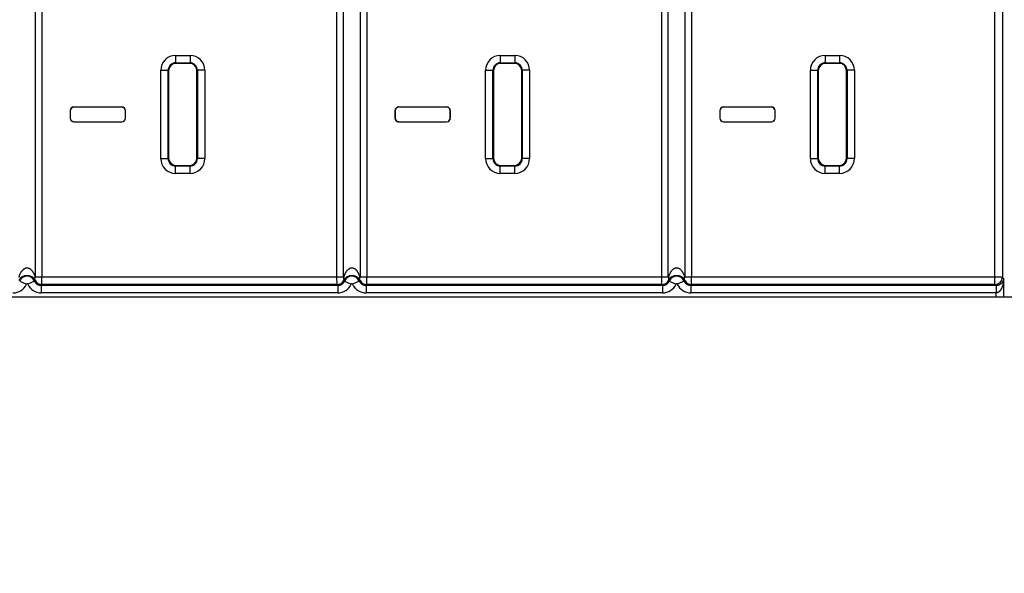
# Model space of a CAD drawing. Header units: inches. Extents: x 0 to 34, y 0 to 22.
# Tile 23 of 60: x 18.4 to 19.8, y 7.8 to 8.5. Entities that reach past the tile are written whole.
import ezdxf

# ---------------------------------------------------------------- set-up
doc = ezdxf.new("R2010")
doc.units = ezdxf.units.IN
doc.header["$LTSCALE"] = 1.87
doc.header["$MEASUREMENT"] = 0
doc.layers.get('0').update_dxf_attribs({"linetype": 'CONTINUOUS'})
doc.layers.add('DIMENSIONS', color=7, linetype='CONTINUOUS')
doc.styles.get("Standard").update_dxf_attribs({"font": 'txt', "width": 0.8})
doc.dimstyles.new('DIMSTYLE_2', dxfattribs={"dimtxt": 0.125, "dimasz": 0.18, "dimexe": 0.18, "dimexo": 0.0625, "dimgap": 0.09, "dimtad": 0, "dimtih": 1, "dimtoh": 1, "dimdec": 3, "dimzin": 4, "dimdsep": 46, "dimtxsty": 'STANDARD', "dimblk": '_FILLED', "dimblk1": '_FILLED', "dimblk2": '_FILLED', "dimcen": 0.09, "dimadec": 0, "dimazin": 0, "dimtp": 0.01, "dimtm": 0.01, "dimtfac": 1, "dimtdec": 3, "dimtofl": 0, "dimtmove": 0, "dimatfit": 3, "dimldrblk": '_FILLED', "dimfxl": 1, "dimtolj": 1, "dimtzin": 4, "dimarcsym": 0})

# ---------------------------------------------------------------- blocks, each defined once
blk = doc.blocks.new('*D13')
at = {"layer": 'DIMENSIONS', "color": 2, "linetype": 'CONTINUOUS'}
blk.add_line((24.0433, 8.3477), (24.0433, 6.8577), dxfattribs=at)
at = {"layer": 'DIMENSIONS', "color": 2, "linetype": 'CONTINUOUS', "insert": (23.9808, 6.7952), "char_height": 0.125, "width": 1.425, "attachment_point": 3, "rotation": 90, "line_spacing_factor": 0.9}
blk.add_mtext('17.307{\\Ftxt.shx;\\W1.000000;\\H0.125000; }[439.6]', dxfattribs=at)
blk = doc.blocks.new('_FILLED')
at = {"color": 0, "linetype": 'BYBLOCK'}
blk.add_solid([(0, 0), (-1, 0.1736), (-1, -0.1736)], dxfattribs=at)

msp = doc.modelspace()

# ---------------------------------------------------------------- linework, layer by layer
at = {"color": 7, "linetype": 'CONTINUOUS'}
for p, q in [((18.4475, 8.9254), (18.4475, 8.1767)), ((18.4565, 8.9253), (18.4565, 8.1768)), ((18.8562, 8.1768), (18.8562, 8.9253)), ((18.8651, 8.1764), (18.8651, 8.9257)), ((18.8875, 8.9254), (18.8875, 8.1767)), ((18.8965, 8.9253), (18.8965, 8.1768)), ((19.2962, 8.1768), (19.2962, 8.9253)), ((19.3051, 8.1764), (19.3051, 8.9257)), ((19.3275, 8.9254), (19.3275, 8.1767)), ((19.3365, 8.9253), (19.3365, 8.1768)), ((19.7476, 8.1668), (19.7476, 8.9353)), ((19.7576, 8.9253), (19.7576, 8.1768)), ((18.6375, 8.477), (18.6572, 8.477)), ((18.6375, 8.477), (18.6375, 8.467)), ((18.6572, 8.477), (18.6572, 8.467)), ((19.0775, 8.477), (19.0972, 8.477)), ((19.0775, 8.477), (19.0775, 8.467)), ((19.0972, 8.477), (19.0972, 8.467)), ((19.5175, 8.477), (19.5372, 8.477)), ((19.5175, 8.477), (19.5175, 8.467)), ((19.5372, 8.477), (19.5372, 8.467)), ((18.6175, 8.457), (18.6275, 8.457)), ((18.6175, 8.3373), (18.6175, 8.457)), ((18.6275, 8.457), (18.6282, 8.4563)), ((18.6275, 8.3373), (18.6275, 8.457)), ((18.6375, 8.467), (18.6572, 8.467)), ((18.6375, 8.467), (18.6382, 8.4663)), ((18.6565, 8.4663), (18.6382, 8.4663)), ((18.6572, 8.467), (18.6565, 8.4663)), ((18.6672, 8.457), (18.6665, 8.4563)), ((18.6772, 8.457), (18.6672, 8.457)), ((18.6672, 8.457), (18.6672, 8.3373)), ((18.6772, 8.457), (18.6772, 8.3373)), ((19.0575, 8.457), (19.0675, 8.457)), ((19.0575, 8.3373), (19.0575, 8.457)), ((19.0675, 8.457), (19.0682, 8.4563)), ((19.0675, 8.3373), (19.0675, 8.457)), ((19.0775, 8.467), (19.0972, 8.467)), ((19.0775, 8.467), (19.0782, 8.4663)), ((19.0965, 8.4663), (19.0782, 8.4663)), ((19.0972, 8.467), (19.0965, 8.4663)), ((19.1072, 8.457), (19.1065, 8.4563)), ((19.1172, 8.457), (19.1072, 8.457)), ((19.1072, 8.457), (19.1072, 8.3373)), ((19.1172, 8.457), (19.1172, 8.3373)), ((19.4975, 8.457), (19.5075, 8.457)), ((19.4975, 8.3373), (19.4975, 8.457)), ((19.5075, 8.457), (19.5082, 8.4563)), ((19.5075, 8.3373), (19.5075, 8.457)), ((19.5175, 8.467), (19.5372, 8.467)), ((19.5175, 8.467), (19.5182, 8.4663)), ((19.5365, 8.4663), (19.5182, 8.4663)), ((19.5372, 8.467), (19.5365, 8.4663)), ((19.5472, 8.457), (19.5465, 8.4563)), ((19.5572, 8.457), (19.5472, 8.457)), ((19.5472, 8.457), (19.5472, 8.3373)), ((19.5572, 8.457), (19.5572, 8.3373)), ((18.6282, 8.4563), (18.6282, 8.338)), ((18.6665, 8.338), (18.6665, 8.4563)), ((19.0682, 8.4563), (19.0682, 8.338)), ((19.1065, 8.338), (19.1065, 8.4563)), ((19.5082, 8.4563), (19.5082, 8.338)), ((19.5465, 8.338), (19.5465, 8.4563)), ((18.5648, 8.4072), (18.4998, 8.4072)), ((18.5, 8.407), (18.4998, 8.4072)), ((18.5647, 8.407), (18.5, 8.407)), ((18.5647, 8.407), (18.5648, 8.4072)), ((19.0048, 8.4072), (18.9398, 8.4072)), ((18.94, 8.407), (18.9398, 8.4072)), ((19.0047, 8.407), (18.94, 8.407)), ((19.0047, 8.407), (19.0048, 8.4072)), ((19.4448, 8.4072), (19.3798, 8.4072)), ((19.38, 8.407), (19.3798, 8.4072)), ((19.4447, 8.407), (19.38, 8.407)), ((19.4447, 8.407), (19.4448, 8.4072)), ((18.495, 8.402), (18.4948, 8.4022)), ((18.4948, 8.4022), (18.4948, 8.3922)), ((18.495, 8.3923), (18.4948, 8.3922)), ((18.495, 8.402), (18.495, 8.3923)), ((18.5697, 8.402), (18.5698, 8.4022)), ((18.5697, 8.3923), (18.5697, 8.402)), ((18.5697, 8.3923), (18.5698, 8.3922)), ((18.5698, 8.3922), (18.5698, 8.4022)), ((18.935, 8.402), (18.9348, 8.4022)), ((18.9348, 8.4022), (18.9348, 8.3922)), ((18.935, 8.3923), (18.9348, 8.3922)), ((18.935, 8.402), (18.935, 8.3923)), ((19.0097, 8.402), (19.0098, 8.4022)), ((19.0097, 8.3923), (19.0097, 8.402)), ((19.0097, 8.3923), (19.0098, 8.3922)), ((19.0098, 8.3922), (19.0098, 8.4022)), ((19.375, 8.402), (19.3748, 8.4022)), ((19.3748, 8.4022), (19.3748, 8.3922)), ((19.375, 8.3923), (19.3748, 8.3922)), ((19.375, 8.402), (19.375, 8.3923)), ((19.4497, 8.402), (19.4498, 8.4022)), ((19.4497, 8.3923), (19.4497, 8.402)), ((19.4497, 8.3923), (19.4498, 8.3922)), ((19.4498, 8.3922), (19.4498, 8.4022)), ((18.5, 8.3873), (18.4998, 8.3872)), ((18.4998, 8.3872), (18.5648, 8.3872)), ((18.5, 8.3873), (18.5647, 8.3873)), ((18.5647, 8.3873), (18.5648, 8.3872)), ((18.94, 8.3873), (18.9398, 8.3872)), ((18.9398, 8.3872), (19.0048, 8.3872)), ((18.94, 8.3873), (19.0047, 8.3873)), ((19.0047, 8.3873), (19.0048, 8.3872)), ((19.38, 8.3873), (19.3798, 8.3872)), ((19.3798, 8.3872), (19.4448, 8.3872)), ((19.38, 8.3873), (19.4447, 8.3873)), ((19.4447, 8.3873), (19.4448, 8.3872)), ((18.6175, 8.3373), (18.6275, 8.3373)), ((18.6275, 8.3373), (18.6282, 8.338)), ((18.6672, 8.3373), (18.6665, 8.338)), ((18.6772, 8.3373), (18.6672, 8.3373)), ((19.0575, 8.3373), (19.0675, 8.3373)), ((19.0675, 8.3373), (19.0682, 8.338)), ((19.1072, 8.3373), (19.1065, 8.338)), ((19.1172, 8.3373), (19.1072, 8.3373)), ((19.4975, 8.3373), (19.5075, 8.3373)), ((19.5075, 8.3373), (19.5082, 8.338)), ((19.5472, 8.3373), (19.5465, 8.338)), ((19.5572, 8.3373), (19.5472, 8.3373)), ((18.6375, 8.3273), (18.6382, 8.328)), ((18.6572, 8.3273), (18.6375, 8.3273)), ((18.6375, 8.3173), (18.6375, 8.3273)), ((18.6382, 8.328), (18.6565, 8.328)), ((18.6572, 8.3273), (18.6565, 8.328)), ((18.6572, 8.3173), (18.6572, 8.3273)), ((19.0775, 8.3273), (19.0782, 8.328)), ((19.0972, 8.3273), (19.0775, 8.3273)), ((19.0775, 8.3173), (19.0775, 8.3273)), ((19.0782, 8.328), (19.0965, 8.328)), ((19.0972, 8.3273), (19.0965, 8.328)), ((19.0972, 8.3173), (19.0972, 8.3273)), ((19.5175, 8.3273), (19.5182, 8.328)), ((19.5372, 8.3273), (19.5175, 8.3273)), ((19.5175, 8.3173), (19.5175, 8.3273)), ((19.5182, 8.328), (19.5365, 8.328)), ((19.5372, 8.3273), (19.5365, 8.328)), ((19.5372, 8.3173), (19.5372, 8.3273)), ((18.6572, 8.3173), (18.6375, 8.3173)), ((19.0972, 8.3173), (19.0775, 8.3173)), ((19.5372, 8.3173), (19.5175, 8.3173)), ((18.8651, 8.1768), (18.4475, 8.1768)), ((18.4565, 8.1668), (18.4565, 8.1768)), ((18.8564, 8.1668), (18.8562, 8.1768)), ((19.3051, 8.1768), (18.8875, 8.1768)), ((18.8965, 8.1668), (18.8965, 8.1768)), ((19.2964, 8.1668), (19.2962, 8.1768)), ((19.7576, 8.1768), (19.3275, 8.1768)), ((19.3365, 8.1668), (19.3365, 8.1768)), ((19.7593, 8.175), (19.7576, 8.1768)), ((18.4264, 8.1714), (18.4356, 8.1673)), ((18.4464, 8.1714), (18.4373, 8.1673)), ((18.4565, 8.1668), (18.4556, 8.1654)), ((18.8573, 8.1654), (18.4556, 8.1654)), ((18.4556, 8.1654), (18.4556, 8.1554)), ((18.8564, 8.1668), (18.4565, 8.1668)), ((18.8573, 8.1654), (18.8573, 8.1554)), ((18.8664, 8.1714), (18.8654, 8.1724)), ((18.8664, 8.1714), (18.8756, 8.1673)), ((18.8864, 8.1714), (18.8773, 8.1673)), ((18.8965, 8.1668), (18.8956, 8.1654)), ((19.2973, 8.1654), (18.8956, 8.1654)), ((18.8956, 8.1654), (18.8956, 8.1554)), ((19.2964, 8.1668), (18.8965, 8.1668)), ((19.2973, 8.1654), (19.2973, 8.1554)), ((19.3064, 8.1714), (19.3156, 8.1673)), ((19.3264, 8.1714), (19.3173, 8.1673)), ((19.3365, 8.1668), (19.3356, 8.1654)), ((19.749, 8.1654), (19.3356, 8.1654)), ((19.3356, 8.1654), (19.3356, 8.1554)), ((19.7476, 8.1668), (19.3365, 8.1668)), ((19.749, 8.1654), (19.7476, 8.1668)), ((19.749, 8.1654), (19.7494, 8.1554)), ((19.7593, 8.175), (19.7593, 8.1502)), ((9.1993, 8.1502), (23.2933, 8.1502)), ((18.8573, 8.1554), (18.4556, 8.1554)), ((19.2973, 8.1554), (18.8956, 8.1554)), ((19.7494, 8.1554), (19.3356, 8.1554)), ((19.7494, 8.1502), (19.7494, 8.1554))]:
    msp.add_line(p, q, dxfattribs=at)
for centre, radius, start, end in [((18.6375, 8.457), 0.02, 89.9952, 180.0032), ((18.6572, 8.457), 0.02, 359.9952, 90.0032), ((19.0775, 8.457), 0.02, 89.9952, 180.0032), ((19.0972, 8.457), 0.02, 359.9952, 90.0032), ((19.5175, 8.457), 0.02, 89.9952, 180.0032), ((19.5372, 8.457), 0.02, 359.9952, 90.0032), ((18.6375, 8.457), 0.00999, 89.9579, 180.0271), ((18.6572, 8.457), 0.00999, 359.9579, 90.0271), ((19.0775, 8.457), 0.00999, 89.9579, 180.0271), ((19.0972, 8.457), 0.00999, 359.9579, 90.0271), ((19.5175, 8.457), 0.00999, 89.9579, 180.0271), ((19.5372, 8.457), 0.00999, 359.9579, 90.0271), ((18.6375, 8.3373), 0.02, 179.9952, 270.0032), ((18.6375, 8.3373), 0.00999, 179.9579, 270.0271), ((18.6572, 8.3373), 0.02, 269.9952, 0.0032), ((18.6572, 8.3373), 0.00999, 269.9579, 0.0271), ((19.0775, 8.3373), 0.02, 179.9952, 270.0032), ((19.0775, 8.3373), 0.00999, 179.9579, 270.0271), ((19.0972, 8.3373), 0.02, 269.9952, 0.0032), ((19.0972, 8.3373), 0.00999, 269.9579, 0.0271), ((19.5175, 8.3373), 0.02, 179.9952, 270.0032), ((19.5175, 8.3373), 0.00999, 179.9579, 270.0271), ((19.5372, 8.3373), 0.02, 269.9952, 0.0032), ((19.5372, 8.3373), 0.00999, 269.9579, 0.0271), ((18.4364, 8.1666), 0.0125, 27.7291, 152.2911), ((18.4364, 8.167), 0.0109, 23.7417, 156.2583), ((18.8764, 8.1666), 0.0125, 27.7297, 152.291), ((18.8764, 8.167), 0.0109, 23.7417, 156.2479), ((19.3164, 8.1666), 0.0125, 27.7291, 152.2911), ((19.3164, 8.167), 0.0109, 23.7417, 156.2583), ((19.7476, 8.1768), 0.01, 270.0209, 359.9791), ((18.4173, 8.1754), 0.02, 269.999, 336.2593), ((18.4364, 8.167), 0.000928, 23.7417, 156.2583), ((18.4556, 8.1754), 0.02, 203.7406, 270.001), ((18.4236, 8.1962), 0.0337, 312.6066, 315.1241), ((18.4556, 8.1754), 0.00999, 203.727, 270.0146), ((18.4565, 8.1768), 0.01, 206.1026, 269.991), ((18.8564, 8.1768), 0.01, 270.0118, 333.8865), ((18.9241, 8.209), 0.0799, 211.9305, 213.124), ((18.8573, 8.1754), 0.00999, 269.9854, 336.2844), ((18.8573, 8.1754), 0.02, 269.999, 336.2593), ((18.8764, 8.167), 0.000928, 23.7417, 156.2583), ((18.8956, 8.1754), 0.02, 203.7406, 270.001), ((18.8636, 8.1962), 0.0337, 312.6066, 315.1242), ((18.8956, 8.1754), 0.00999, 203.727, 270.0146), ((18.8965, 8.1768), 0.01, 206.1026, 269.991), ((19.2964, 8.1768), 0.01, 270.0118, 333.8865), ((19.3641, 8.209), 0.0799, 211.9305, 213.124), ((19.2973, 8.1754), 0.00999, 269.9854, 336.273), ((19.2973, 8.1754), 0.02, 269.999, 336.2593), ((19.3287, 8.1956), 0.0329, 224.8557, 227.4246), ((19.3164, 8.167), 0.000928, 23.7417, 156.2583), ((19.3356, 8.1754), 0.02, 203.7406, 270.001), ((19.3036, 8.1962), 0.0337, 312.6066, 315.1241), ((19.3356, 8.1754), 0.00999, 203.727, 270.0146), ((19.3365, 8.1768), 0.01, 206.1026, 269.991)]:
    msp.add_arc(centre, radius, start, end, dxfattribs=at)
for centre, major_axis, start_param, end_param in [((18.6382, 8.4563), (-0.00707, 0.00707), -0.785246, 0.785246), ((18.6565, 8.4563), (0.00707, 0.00707), -0.785246, 0.785246), ((19.0782, 8.4563), (-0.00707, 0.00707), -0.785246, 0.785246), ((19.0965, 8.4563), (0.00707, 0.00707), -0.785246, 0.785246), ((19.5182, 8.4563), (-0.00707, 0.00707), -0.785246, 0.785246), ((19.5365, 8.4563), (0.00707, 0.00707), -0.785246, 0.785246), ((18.4998, 8.4022), (0.00354, -0.00354), 2.356347, 3.926839), ((18.5, 8.402), (-0.00354, 0.00354), -0.785246, 0.785246), ((18.5647, 8.402), (0.00354, 0.00354), -0.785246, 0.785246), ((18.5648, 8.4022), (0.00354, 0.00354), -0.785246, 0.785246), ((18.9398, 8.4022), (0.00354, -0.00354), 2.356347, 3.926839), ((18.94, 8.402), (-0.00354, 0.00354), -0.785246, 0.785246), ((19.0047, 8.402), (0.00354, 0.00354), -0.785246, 0.785246), ((19.0048, 8.4022), (0.00354, 0.00354), -0.785246, 0.785246), ((19.3798, 8.4022), (0.00354, -0.00354), 2.356347, 3.926839), ((19.38, 8.402), (-0.00354, 0.00354), -0.785246, 0.785246), ((19.4447, 8.402), (0.00354, 0.00354), -0.785246, 0.785246), ((19.4448, 8.4022), (0.00354, 0.00354), -0.785246, 0.785246), ((18.4998, 8.3922), (0.00354, 0.00354), -3.926839, -2.356347), ((18.5, 8.3923), (-0.00354, -0.00354), -0.785246, 0.785246), ((18.5647, 8.3923), (0.00354, -0.00354), -0.785246, 0.785246), ((18.5648, 8.3922), (0.00354, -0.00354), -0.785246, 0.785246), ((18.9398, 8.3922), (0.00354, 0.00354), -3.926839, -2.356347), ((18.94, 8.3923), (-0.00354, -0.00354), -0.785246, 0.785246), ((19.0047, 8.3923), (0.00354, -0.00354), -0.785246, 0.785246), ((19.0048, 8.3922), (0.00354, -0.00354), -0.785246, 0.785246), ((19.3798, 8.3922), (0.00354, 0.00354), -3.926839, -2.356347), ((19.38, 8.3923), (-0.00354, -0.00354), -0.785246, 0.785246), ((19.4447, 8.3923), (0.00354, -0.00354), -0.785246, 0.785246), ((19.4448, 8.3922), (0.00354, -0.00354), -0.785246, 0.785246), ((18.6382, 8.338), (-0.00707, -0.00707), -0.785246, 0.785246), ((18.6565, 8.338), (0.00707, -0.00707), -0.785246, 0.785246), ((19.0782, 8.338), (-0.00707, -0.00707), -0.785246, 0.785246), ((19.0965, 8.338), (0.00707, -0.00707), -0.785246, 0.785246), ((19.5182, 8.338), (-0.00707, -0.00707), -0.785246, 0.785246), ((19.5365, 8.338), (0.00707, -0.00707), -0.785246, 0.785246)]:
    msp.add_ellipse(centre, major_axis=major_axis, ratio=0.999695, start_param=start_param, end_param=end_param, dxfattribs=at)
for points, knots in [([(18.4475, 8.1767), (18.4473, 8.1774), (18.4469, 8.1788), (18.4462, 8.1805), (18.4456, 8.1818), (18.4451, 8.1827), (18.4445, 8.1836), (18.444, 8.1844), (18.4436, 8.185), (18.4432, 8.1854), (18.4428, 8.1858), (18.4423, 8.1864), (18.4418, 8.1869), (18.4412, 8.1874), (18.4407, 8.1877), (18.4402, 8.188), (18.4397, 8.1883), (18.4391, 8.1885), (18.4384, 8.1888), (18.4374, 8.189), (18.4362, 8.1891), (18.435, 8.189), (18.434, 8.1887), (18.4333, 8.1884), (18.4326, 8.188), (18.4318, 8.1875), (18.4309, 8.1868), (18.4302, 8.1861), (18.4297, 8.1856), (18.4293, 8.1852), (18.429, 8.1847), (18.4283, 8.1838), (18.4277, 8.1827), (18.427, 8.1814), (18.4265, 8.1805), (18.4261, 8.1795), (18.4258, 8.1786), (18.4256, 8.1779), (18.4254, 8.1774), (18.4253, 8.1769), (18.4252, 8.1766), (18.4251, 8.1764)], [0, 0, 0, 0, 0.05949, 0.119395, 0.149542, 0.17984, 0.210316, 0.241002, 0.25644, 0.271946, 0.287528, 0.303194, 0.334799, 0.350764, 0.366846, 0.383051, 0.399384, 0.415848, 0.432438, 0.465914, 0.499644, 0.533343, 0.566743, 0.583286, 0.599705, 0.63215, 0.664131, 0.695711, 0.711374, 0.726959, 0.742475, 0.757928, 0.819184, 0.849575, 0.879838, 0.909998, 0.940076, 0.955091, 0.970091, 0.985076, 1, 1, 1, 1]), ([(18.4475, 8.1724), (18.4475, 8.1725), (18.4474, 8.1726), (18.4473, 8.1729), (18.4472, 8.1731), (18.4472, 8.1734), (18.4471, 8.1737), (18.4471, 8.174), (18.447, 8.1745), (18.4471, 8.1749), (18.4471, 8.1753), (18.4471, 8.1755), (18.4472, 8.1757), (18.4472, 8.1758), (18.4473, 8.176), (18.4473, 8.1762), (18.4474, 8.1763), (18.4474, 8.1765), (18.4475, 8.1767), (18.4475, 8.1768)], [0, 0, 0, 0, 0.06011, 0.118901, 0.177285, 0.236112, 0.295275, 0.354916, 0.476078, 0.60045, 0.664065, 0.69626, 0.728733, 0.794511, 0.827767, 0.861296, 0.895222, 0.92966, 1, 1, 1, 1]), ([(18.8875, 8.1767), (18.8873, 8.1774), (18.8869, 8.1788), (18.8862, 8.1805), (18.8856, 8.1818), (18.8851, 8.1827), (18.8845, 8.1836), (18.884, 8.1844), (18.8836, 8.185), (18.8832, 8.1854), (18.8828, 8.1858), (18.8823, 8.1864), (18.8818, 8.1869), (18.8812, 8.1874), (18.8807, 8.1877), (18.8802, 8.188), (18.8797, 8.1883), (18.8791, 8.1885), (18.8784, 8.1888), (18.8774, 8.189), (18.8762, 8.1891), (18.875, 8.189), (18.874, 8.1887), (18.8733, 8.1884), (18.8726, 8.188), (18.8718, 8.1875), (18.8709, 8.1868), (18.8702, 8.1861), (18.8697, 8.1856), (18.8693, 8.1852), (18.869, 8.1847), (18.8683, 8.1838), (18.8677, 8.1827), (18.867, 8.1814), (18.8665, 8.1805), (18.8661, 8.1795), (18.8658, 8.1786), (18.8656, 8.1779), (18.8654, 8.1774), (18.8653, 8.1769), (18.8652, 8.1766), (18.8651, 8.1764)], [0, 0, 0, 0, 0.05949, 0.119395, 0.149542, 0.17984, 0.210316, 0.241002, 0.25644, 0.271946, 0.287528, 0.303194, 0.334799, 0.350764, 0.366846, 0.383051, 0.399384, 0.415848, 0.432438, 0.465914, 0.499644, 0.533343, 0.566743, 0.583286, 0.599705, 0.63215, 0.664131, 0.695711, 0.711374, 0.726959, 0.742475, 0.757928, 0.819184, 0.849575, 0.879838, 0.909998, 0.940076, 0.955091, 0.970091, 0.985076, 1, 1, 1, 1]), ([(18.8654, 8.1724), (18.8654, 8.1725), (18.8656, 8.1729), (18.8657, 8.1734), (18.8658, 8.1739), (18.8658, 8.1745), (18.8657, 8.175), (18.8656, 8.1758), (18.8654, 8.1764), (18.8652, 8.1768)], [0, 0, 0, 0, 0.115607, 0.232384, 0.351231, 0.472983, 0.598366, 0.727849, 1, 1, 1, 1]), ([(18.8875, 8.1724), (18.8875, 8.1725), (18.8874, 8.1726), (18.8873, 8.1729), (18.8872, 8.1731), (18.8871, 8.1735), (18.8871, 8.1739), (18.8871, 8.1745), (18.8871, 8.1749), (18.8871, 8.1753), (18.8872, 8.1756), (18.8872, 8.1758), (18.8873, 8.176), (18.8873, 8.1762), (18.8874, 8.1763), (18.8874, 8.1765), (18.8875, 8.1767), (18.8875, 8.1768)], [0, 0, 0, 0, 0.056742, 0.114571, 0.17307, 0.231847, 0.351024, 0.472962, 0.598282, 0.662376, 0.727493, 0.79368, 0.827121, 0.860819, 0.894896, 0.929464, 1, 1, 1, 1]), ([(19.3275, 8.1767), (19.3273, 8.1774), (19.3269, 8.1788), (19.3262, 8.1805), (19.3256, 8.1818), (19.3251, 8.1827), (19.3245, 8.1836), (19.324, 8.1844), (19.3236, 8.185), (19.3232, 8.1854), (19.3228, 8.1858), (19.3223, 8.1864), (19.3218, 8.1869), (19.3212, 8.1874), (19.3207, 8.1877), (19.3202, 8.188), (19.3197, 8.1883), (19.3191, 8.1885), (19.3184, 8.1888), (19.3174, 8.189), (19.3162, 8.1891), (19.315, 8.189), (19.314, 8.1887), (19.3133, 8.1884), (19.3126, 8.188), (19.3118, 8.1875), (19.3109, 8.1868), (19.3102, 8.1861), (19.3097, 8.1856), (19.3093, 8.1852), (19.309, 8.1847), (19.3083, 8.1838), (19.3077, 8.1827), (19.307, 8.1814), (19.3065, 8.1805), (19.3061, 8.1795), (19.3058, 8.1786), (19.3056, 8.1779), (19.3054, 8.1774), (19.3053, 8.1769), (19.3052, 8.1766), (19.3051, 8.1764)], [0, 0, 0, 0, 0.05949, 0.119395, 0.149542, 0.17984, 0.210316, 0.241002, 0.25644, 0.271946, 0.287528, 0.303194, 0.334799, 0.350764, 0.366846, 0.383051, 0.399384, 0.415848, 0.432438, 0.465914, 0.499644, 0.533343, 0.566743, 0.583286, 0.599705, 0.63215, 0.664131, 0.695711, 0.711374, 0.726959, 0.742475, 0.757928, 0.819184, 0.849575, 0.879838, 0.909998, 0.940076, 0.955091, 0.970091, 0.985076, 1, 1, 1, 1]), ([(19.3054, 8.1724), (19.3054, 8.1725), (19.3056, 8.1729), (19.3057, 8.1734), (19.3058, 8.1739), (19.3058, 8.1745), (19.3057, 8.175), (19.3056, 8.1758), (19.3054, 8.1764), (19.3052, 8.1768)], [0, 0, 0, 0, 0.115607, 0.232384, 0.351231, 0.472983, 0.598366, 0.727849, 1, 1, 1, 1]), ([(19.3275, 8.1724), (19.3275, 8.1725), (19.3274, 8.1726), (19.3273, 8.1729), (19.3272, 8.1731), (19.3272, 8.1734), (19.3271, 8.1737), (19.3271, 8.174), (19.327, 8.1745), (19.3271, 8.1749), (19.3271, 8.1753), (19.3271, 8.1755), (19.3272, 8.1757), (19.3272, 8.1758), (19.3273, 8.176), (19.3273, 8.1762), (19.3274, 8.1763), (19.3274, 8.1765), (19.3275, 8.1767), (19.3275, 8.1768)], [0, 0, 0, 0, 0.06011, 0.118901, 0.177285, 0.236112, 0.295275, 0.354916, 0.476078, 0.60045, 0.664065, 0.69626, 0.728733, 0.794511, 0.827767, 0.861296, 0.895222, 0.92966, 1, 1, 1, 1]), ([(19.7593, 8.175), (19.7593, 8.1748), (19.7593, 8.1743), (19.7592, 8.1734), (19.7588, 8.1722), (19.7583, 8.171), (19.7578, 8.1701), (19.7573, 8.1694), (19.7567, 8.1687), (19.756, 8.1681), (19.7553, 8.1674), (19.7543, 8.1668), (19.7533, 8.1663), (19.752, 8.1658), (19.7506, 8.1655), (19.7495, 8.1654), (19.749, 8.1654)], [0, 0, 0, 0, 0.045832, 0.092007, 0.186224, 0.284742, 0.336439, 0.390273, 0.446779, 0.506622, 0.570695, 0.640178, 0.716627, 0.801875, 0.89712, 1, 1, 1, 1]), ([(19.7593, 8.175), (19.7593, 8.1741), (19.7593, 8.1726), (19.7591, 8.1707), (19.7589, 8.1693), (19.7586, 8.1679), (19.7583, 8.1664), (19.7579, 8.165), (19.7575, 8.1639), (19.7571, 8.163), (19.7569, 8.1623), (19.7565, 8.1616), (19.7563, 8.1611), (19.756, 8.1606), (19.7558, 8.1603), (19.7557, 8.16), (19.7555, 8.1597), (19.7553, 8.1594), (19.755, 8.1591), (19.7548, 8.1588), (19.7546, 8.1585), (19.7543, 8.1582), (19.7541, 8.1579), (19.7538, 8.1576), (19.7536, 8.1573), (19.7533, 8.1571), (19.753, 8.1568), (19.7527, 8.1566), (19.7523, 8.1564), (19.752, 8.1562), (19.7517, 8.156), (19.7515, 8.1559), (19.7513, 8.1558), (19.7511, 8.1558), (19.7509, 8.1557), (19.7507, 8.1556), (19.7505, 8.1555), (19.7502, 8.1555), (19.7498, 8.1554), (19.7495, 8.1554), (19.7494, 8.1554)], [0, 0, 0, 0, 0.121295, 0.182027, 0.242838, 0.303747, 0.364785, 0.425985, 0.487391, 0.518192, 0.549069, 0.58003, 0.61109, 0.626664, 0.642266, 0.6579, 0.673571, 0.689281, 0.705032, 0.720825, 0.736669, 0.752566, 0.768519, 0.784533, 0.800614, 0.816768, 0.832999, 0.849312, 0.865714, 0.882207, 0.898794, 0.907124, 0.915477, 0.923853, 0.93225, 0.940669, 0.949106, 0.966029, 0.983001, 1, 1, 1, 1])]:
    msp.add_open_spline(points, degree=3, knots=knots, dxfattribs=at)

# ---------------------------------------------------------------- dimensions: what is measured, and where the dimension line sits
at = {"layer": 'DIMENSIONS', "color": 2, "linetype": 'CONTINUOUS'}
dim = msp.add_ordinate_dim(feature_location=(24.0433, 8.3477), offset=(0, -1.49), dtype=1, origin=(6.7363, 8.4102), dimstyle='DIMSTYLE_2', dxfattribs=at)
dim.commit()
dim.dimension.update_dxf_attribs({"geometry": '*D13', "text_midpoint": (24.2002, 5.7698)})

doc.saveas('drawing.dxf')
